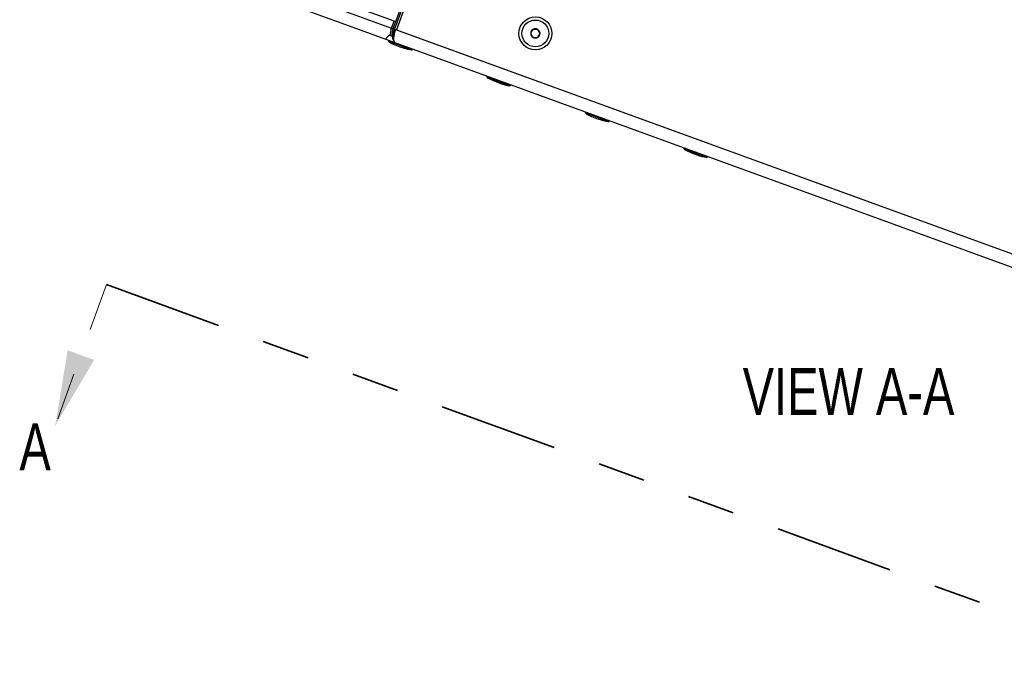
# Model space of a CAD drawing. Header units: inches. Extents: x 0.2 to 16.8, y 0.1 to 10.9.
# Tile 45 of 76: x 7.2 to 9.3, y 6.8 to 8.2. Entities that reach past the tile are written whole.
import ezdxf

# ---------------------------------------------------------------- set-up
doc = ezdxf.new("R2010")
doc.units = ezdxf.units.IN
doc.header["$MEASUREMENT"] = 0
doc.linetypes.add('HIDDEN', pattern=[0.075, 0.05, -0.025])
doc.linetypes.add('PHANTOM', pattern=[0.5, 0.25, -0.05, 0.05, -0.05, 0.05, -0.05])
doc.styles.add('SLDTEXTSTYLE0', font='TXT', dxfattribs={"width": 0.75})

# ---------------------------------------------------------------- blocks, each defined once
blk = doc.blocks.new('SW_PROJECTIONARROW_0')
at = {"color": 0, "linetype": 'HIDDEN', "lineweight": 18}
for p, q in [((7.3805, 7.6101), (7.2728, 7.3141)), ((9.9398, 6.6786), (9.832, 6.3827))]:
    blk.add_line(p, q, dxfattribs=at)
at = {"color": 0, "linetype": 'PHANTOM', "lineweight": 35}
blk.add_line((7.3805, 7.6101), (9.9398, 6.6786), dxfattribs=at)
at = {"color": 0, "linetype": 'Continuous', "lineweight": 25}
for points in [[(7.2728, 7.3141), (7.3544, 7.452), (7.2989, 7.4722)], [(9.832, 6.3827), (9.9136, 6.5205), (9.8581, 6.5407)]]:
    blk.add_solid(points, dxfattribs=at)
at = {"color": 0, "linetype": 'Continuous', "lineweight": 25, "char_height": 0.0984, "attachment_point": 1, "style": 'SLDTEXTSTYLE0'}
for insert in [(7.1976, 7.3188), (9.7568, 6.3874)]:
    blk.add_mtext('A', dxfattribs=dict(at, insert=insert))

msp = doc.modelspace()

# ---------------------------------------------------------------- linework, layer by layer
at = {"color": 7, "linetype": 'Continuous', "lineweight": 25}
for p, q in [((7.9824, 8.1475), (8.7307, 10.2035)), ((8.1208, 8.52), (7.9849, 8.1466)), ((8.1235, 8.5154), (7.9888, 8.1452)), ((7.9841, 8.1633), (7.7547, 8.2468)), ((7.7494, 8.2323), (7.9789, 8.1488)), ((7.9676, 8.1244), (7.7403, 8.2071)), ((7.9789, 8.1488), (7.9841, 8.1633)), ((7.9824, 8.1475), (7.9847, 8.1467)), ((7.9877, 8.162), (7.9841, 8.1633)), ((7.9847, 8.1467), (7.9871, 8.1458)), ((7.9871, 8.1458), (9.7536, 7.5029)), ((7.9871, 8.1458), (7.9888, 8.1452)), ((7.9888, 8.1452), (9.7501, 7.5041)), ((7.9861, 8.1176), (7.9676, 8.1244)), ((7.9752, 8.1336), (7.98, 8.1319)), ((7.9823, 8.1236), (7.9839, 8.1202)), ((8.0203, 8.1029), (7.973, 8.1202)), ((9.7444, 7.4777), (7.9861, 8.1176)), ((8.2269, 8.0277), (8.1796, 8.045)), ((8.4335, 7.9525), (8.3862, 7.9698)), ((8.6401, 7.8773), (8.5928, 7.8946))]:
    msp.add_line(p, q, dxfattribs=at)
at = {"color": 7, "linetype": 'Continuous', "lineweight": 25, "flags": 128}
msp.add_lwpolyline([(7.982, 8.1286), (7.981, 8.1294), (7.9803, 8.1307), (7.9799, 8.1326), (7.9798, 8.135), (7.98, 8.1378), (7.9805, 8.1409), (7.9813, 8.1442), (7.9824, 8.1475)], dxfattribs=at)
at = {"color": 7, "linetype": 'Continuous', "lineweight": 25}
for radius in [0.0347, 0.0281]:
    msp.add_circle((8.2806, 8.1375), radius, dxfattribs=at)
for centre, radius, start, end in [((8.2806, 8.1375), 0.00974, 121.6387, 181.6387), ((8.2806, 8.1375), 0.00974, 61.6387, 121.6387), ((8.2806, 8.1375), 0.00974, 1.6387, 61.6387), ((7.9743, 8.122), 0.00221, 160, 234.315), ((8.2806, 8.1375), 0.00974, 181.6387, 241.6387), ((8.2806, 8.1375), 0.00974, 241.6387, 301.6387), ((8.2806, 8.1375), 0.00974, 301.6387, 1.6387), ((8.0205, 8.1051), 0.00221, 265.685, 340), ((8.1809, 8.0468), 0.00221, 160, 234.315), ((8.2271, 8.0299), 0.00221, 265.685, 340), ((8.3875, 7.9716), 0.00221, 160, 234.315), ((8.4337, 7.9547), 0.00221, 265.685, 340), ((8.5941, 7.8964), 0.00221, 160, 234.315), ((8.6403, 7.8795), 0.00221, 265.685, 340)]:
    msp.add_arc(centre, radius, start, end, dxfattribs=at)
for centre, major_axis, ratio, start_param, end_param in [((7.988, 8.1455), (0.0092, 0.0252), 0.36397, 1.570796, 2.189589), ((8.0035, 8.1398), (0.037, 0.0145), 0.165076, 2.374357, 3.32636), ((7.9974, 8.1136), (-0.027, 0.0098), 0.154219, 0.50223, 1.570796), ((7.9974, 8.1136), (0.027, -0.0098), 0.154219, 4.712389, 5.780955), ((8.204, 8.0384), (-0.027, 0.0098), 0.154219, 0.50223, 1.570796), ((8.204, 8.0384), (0.027, -0.0098), 0.154219, 4.712389, 5.780955), ((8.4106, 7.9632), (-0.027, 0.0098), 0.154219, 0.50223, 1.570796), ((8.4106, 7.9632), (0.027, -0.0098), 0.154219, 4.712389, 5.780955), ((8.6172, 7.888), (-0.027, 0.0098), 0.154219, 0.50223, 1.570796), ((8.6172, 7.888), (0.027, -0.0098), 0.154219, 4.712389, 5.780955)]:
    msp.add_ellipse(centre, major_axis=major_axis, ratio=ratio, start_param=start_param, end_param=end_param, dxfattribs=at)
for points, knots in [([(7.9824, 8.1237), (7.9823, 8.1238), (7.9814, 8.1247), (7.9812, 8.1285), (7.9814, 8.1335), (7.9821, 8.1377), (7.9832, 8.1422), (7.9842, 8.1452), (7.9847, 8.1467)], [0, 0, 0, 0, 0.024044, 0.355305, 0.518794, 0.680418, 0.840602, 1, 1, 1, 1]), ([(7.9871, 8.1458), (7.987, 8.1455), (7.9868, 8.145), (7.9865, 8.1442), (7.9862, 8.1433), (7.9859, 8.1425), (7.9857, 8.1417), (7.9853, 8.1403), (7.9847, 8.1384), (7.9842, 8.1359), (7.9837, 8.1336), (7.9832, 8.1305), (7.9829, 8.127), (7.983, 8.1234), (7.9835, 8.1211), (7.9841, 8.1196), (7.9846, 8.1188), (7.985, 8.1183), (7.9854, 8.1181), (7.9857, 8.1178), (7.986, 8.1177), (7.9861, 8.1176)], [0, 0, 0, 0, 0.0202662, 0.040554, 0.0608656, 0.0812033, 0.1015694, 0.1219662, 0.1827927, 0.2443685, 0.3053643, 0.3676607, 0.4919537, 0.6174875, 0.7441571, 0.8044782, 0.8718298, 0.9020716, 0.9358855, 0.9626055, 1, 1, 1, 1]), ([(8.2754, 8.1458), (8.2748, 8.1445), (8.2737, 8.1424), (8.272, 8.1394), (8.2712, 8.1379), (8.2708, 8.1372)], [0, 0, 0, 0, 0.439128, 0.751376, 1, 1, 1, 1]), ([(8.2852, 8.146), (8.2838, 8.146), (8.2814, 8.1459), (8.2779, 8.1458), (8.2762, 8.1458), (8.2754, 8.1458)], [0, 0, 0, 0, 0.439128, 0.751376, 1, 1, 1, 1]), ([(8.2903, 8.1377), (8.29, 8.1382), (8.2893, 8.1394), (8.2878, 8.1418), (8.2863, 8.1442), (8.2855, 8.1456), (8.2852, 8.146)], [0, 0, 0, 0, 0.156025, 0.493707, 0.819058, 1, 1, 1, 1]), ([(8.2708, 8.1372), (8.2711, 8.1367), (8.2719, 8.1354), (8.2734, 8.1329), (8.2749, 8.1306), (8.2757, 8.1293), (8.2759, 8.1289)], [0, 0, 0, 0, 0.1809422, 0.5062926, 0.8439745, 1, 1, 1, 1]), ([(8.2759, 8.1289), (8.2773, 8.1289), (8.2797, 8.129), (8.2832, 8.1291), (8.2849, 8.1292), (8.2857, 8.1292)], [0, 0, 0, 0, 0.439128, 0.751376, 1, 1, 1, 1]), ([(8.2857, 8.1292), (8.2863, 8.1304), (8.2875, 8.1325), (8.2891, 8.1356), (8.2899, 8.1371), (8.2903, 8.1377)], [0, 0, 0, 0, 0.439128, 0.751376, 1, 1, 1, 1])]:
    msp.add_open_spline(points, degree=3, knots=knots, dxfattribs=at)

# ---------------------------------------------------------------- block references
msp.add_blockref('SW_PROJECTIONARROW_0', (0, 0), dxfattribs=at)

# ---------------------------------------------------------------- texts
at = {"color": 7, "linetype": 'Continuous', "lineweight": 0, "insert": (8.9379, 7.4351), "char_height": 0.09843, "attachment_point": 2, "style": 'SLDTEXTSTYLE0'}
msp.add_mtext('VIEW A-A', dxfattribs=at)

doc.saveas('drawing.dxf')
